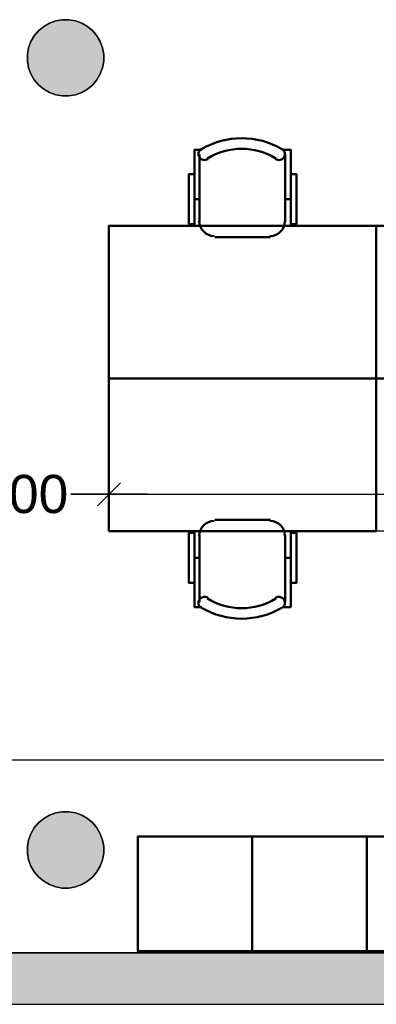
# Model space of a CAD drawing. Header units: metres. Extents: x -1 to 441, y -6 to 31.
# Tile 13 of 24: x 415.9 to 417.77, y 12.84 to 18. Entities that reach past the tile are written whole.
import ezdxf

# ---------------------------------------------------------------- set-up
doc = ezdxf.new("R2010")
doc.units = ezdxf.units.M
doc.header["$PDMODE"] = 65
doc.linetypes.add('CONTINUA', pattern=[0])
for name, color, linetype, lineweight in [('3D P4 MURS', 7, 'CONTINUA', 25), ('3D P4 PILAR', 7, 'CONTINUA', 25), ('P4  SUPERFICI LLIURE', 7, 'CONTINUA', 25), ('P4 COTES', 7, 'CONTINUA', 25), ('P4 LOCAL', 7, 'CONTINUA', 25), ('P4 MOBLES', 7, 'CONTINUA', 25)]:
    doc.layers.add(name, color=color, linetype=linetype, lineweight=lineweight)
doc.styles.add('ARIAL', font='arial.ttf')
doc.dimstyles.new('DIMSTYLE_2', dxfattribs={"dimtxt": 0.2, "dimasz": 0.2, "dimexe": 0, "dimexo": 1e-06, "dimgap": 0.1, "dimtad": 0, "dimrnd": 0.005, "dimzin": 4, "dimdsep": 46, "dimtxsty": 'ARIAL', "dimblk1": 'ALL_ML_STRICH', "dimblk2": 'ALL_ML_STRICH', "dimsah": 1, "dimcen": 0, "dimse1": 1, "dimse2": 1, "dimclrd": 2, "dimclre": 2, "dimclrt": 2, "dimadec": 0, "dimazin": 0, "dimtfac": 1, "dimtdec": 0, "dimtix": 1, "dimtmove": 2, "dimatfit": 3, "dimfxl": 0, "dimtzin": 0, "dimlwd": 0, "dimlwe": 35, "dimarcsym": 0})
doc.dimstyles.new('DIMSTYLE_3', dxfattribs={"dimtxt": 0.2, "dimasz": 0.2, "dimexe": 0, "dimexo": 1e-06, "dimgap": 0.1, "dimtad": 0, "dimrnd": 0.005, "dimzin": 4, "dimdsep": 46, "dimtxsty": 'ARIAL', "dimblk1": 'ALL_ML_STRICH', "dimblk2": 'ALL_ML_STRICH', "dimsah": 1, "dimcen": 0, "dimse1": 1, "dimse2": 1, "dimclrd": 2, "dimclre": 2, "dimclrt": 2, "dimadec": 0, "dimazin": 0, "dimtfac": 1, "dimtdec": 0, "dimtix": 1, "dimtmove": 2, "dimatfit": 3, "dimfxl": 0, "dimtzin": 0, "dimlwd": 0, "dimlwe": 35, "dimarcsym": 0})

# ---------------------------------------------------------------- blocks, each defined once
blk = doc.blocks.new('_CLOSEDFILLED')
at = {"color": 0, "linetype": 'ByBlock', "lineweight": -2}
blk.add_solid([(-1, 0), (0, 0), (-1, 0)], dxfattribs=at)
blk = doc.blocks.new('OBJETO_COMPLEJO_8')
at = {"layer": 'P4 MOBLES', "color": 202, "linetype": 'CONTINUA', "lineweight": 50, "transparency": 33554687}
for p, q in [((416.8385, 16.9408), (416.8385, 17.2921)), ((417.2872, 17.2921), (417.2872, 16.9408)), ((416.8131, 17.0593), (416.8385, 17.0593)), ((417.3168, 17.0593), (417.2872, 17.0593)), ((417.211, 16.8603), (416.9189, 16.8603))]:
    blk.add_line(p, q, dxfattribs=at)
for points in [[(416.8131, 17.1905), (416.7834, 17.1905), (416.7834, 16.9281), (416.8131, 16.9281), (416.8131, 17.3175), (416.8512, 17.3175)], [(416.8476, 17.3219), (416.8427, 17.3178), (416.8388, 17.313), (416.836, 17.3076), (416.8342, 17.3018), (416.8336, 17.2958), (416.8341, 17.2898), (416.8358, 17.2838), (416.8388, 17.2781), (416.8428, 17.2732), (416.8476, 17.2692), (416.8529, 17.2663), (416.8587, 17.2645), (416.8647, 17.2638), (416.8708, 17.2643), (416.8768, 17.2659), (416.8825, 17.2688)], [(417.2376, 17.2688), (417.2433, 17.2659), (417.2493, 17.2643), (417.2554, 17.2638), (417.2614, 17.2645), (417.2672, 17.2663), (417.2725, 17.2692), (417.2773, 17.2732), (417.2813, 17.2781), (417.2843, 17.2838), (417.286, 17.2898), (417.2865, 17.2958), (417.2859, 17.3018), (417.2841, 17.3076), (417.2813, 17.313), (417.2774, 17.3178), (417.2725, 17.3219)], [(417.3168, 17.1905), (417.3464, 17.1905), (417.3464, 16.9281), (417.3168, 16.9281), (417.3168, 17.3175), (417.2745, 17.3175)], [(416.8378, 16.9442), (416.8394, 16.9284), (416.844, 16.9137), (416.8512, 16.9004), (416.8607, 16.8888), (416.8723, 16.8792), (416.8856, 16.872), (416.9003, 16.8675), (416.9161, 16.8659)], [(417.2082, 16.8659), (417.224, 16.8675), (417.2387, 16.872), (417.252, 16.8792), (417.2636, 16.8888), (417.2732, 16.9004), (417.2804, 16.9137), (417.2849, 16.9284), (417.2865, 16.9442)]]:
    blk.add_lwpolyline(points, dxfattribs=at)
blk.add_lwpolyline([(417.7655, 16.1195), (416.3643, 16.1195), (416.3643, 16.9196), (417.7655, 16.9196), (417.7655, 16.1195)], close=True, dxfattribs=at)
for centre, radius, start, end in [((417.0601, 16.9614), 0.4167, 59.5738, 120.4458), ((417.0601, 16.9826), 0.3405, 58.2581, 121.7649)]:
    blk.add_arc(centre, radius, start, end, dxfattribs=at)
blk = doc.blocks.new('OBJETO_COMPLEJO_9')
at = {"layer": 'P4 MOBLES', "color": 202, "linetype": 'CONTINUA', "lineweight": 50, "transparency": 33554687}
for p, q in [((417.211, 15.3787), (416.9189, 15.3787)), ((416.8385, 15.2983), (416.8385, 14.9469)), ((417.2872, 14.9469), (417.2872, 15.2983)), ((416.8131, 15.1798), (416.8385, 15.1798)), ((417.3168, 15.1798), (417.2872, 15.1798))]:
    blk.add_line(p, q, dxfattribs=at)
blk.add_lwpolyline([(417.7655, 16.1195), (416.3643, 16.1195), (416.3643, 15.3195), (417.7655, 15.3195), (417.7655, 16.1195)], close=True, dxfattribs=at)
for points in [[(416.8378, 15.2949), (416.8394, 15.3107), (416.844, 15.3254), (416.8512, 15.3387), (416.8607, 15.3503), (416.8723, 15.3598), (416.8856, 15.367), (416.9003, 15.3716), (416.9161, 15.3732)], [(417.2082, 15.3732), (417.224, 15.3716), (417.2387, 15.367), (417.252, 15.3598), (417.2636, 15.3503), (417.2732, 15.3387), (417.2804, 15.3254), (417.2849, 15.3107), (417.2865, 15.2949)], [(416.8131, 15.0485), (416.7834, 15.0485), (416.7834, 15.311), (416.8131, 15.311), (416.8131, 14.9215), (416.8512, 14.9215)], [(417.3168, 15.0485), (417.3464, 15.0485), (417.3464, 15.311), (417.3168, 15.311), (417.3168, 14.9215), (417.2745, 14.9215)], [(416.8476, 14.9171), (416.8427, 14.9212), (416.8388, 14.926), (416.836, 14.9314), (416.8342, 14.9372), (416.8336, 14.9432), (416.8341, 14.9493), (416.8358, 14.9553), (416.8388, 14.9609), (416.8428, 14.9659), (416.8476, 14.9698), (416.8529, 14.9727), (416.8587, 14.9746), (416.8647, 14.9753), (416.8708, 14.9748), (416.8768, 14.9731), (416.8825, 14.9702)], [(417.2376, 14.9702), (417.2433, 14.9731), (417.2493, 14.9748), (417.2554, 14.9753), (417.2614, 14.9746), (417.2672, 14.9727), (417.2725, 14.9698), (417.2773, 14.9659), (417.2813, 14.9609), (417.2843, 14.9553), (417.286, 14.9493), (417.2865, 14.9432), (417.2859, 14.9372), (417.2841, 14.9314), (417.2813, 14.926), (417.2774, 14.9212), (417.2725, 14.9171)]]:
    blk.add_lwpolyline(points, dxfattribs=at)
for centre, radius, start, end in [((417.0601, 15.2565), 0.3405, 238.2351, 301.7419), ((417.0601, 15.2777), 0.4167, 239.5542, 300.4262)]:
    blk.add_arc(centre, radius, start, end, dxfattribs=at)
blk = doc.blocks.new('OBJETO_COMPLEJO_10')
at = {"layer": 'P4 MOBLES', "color": 202, "linetype": 'CONTINUA', "lineweight": 50, "transparency": 33554687}
for p, q in [((418.2396, 16.9408), (418.2396, 17.2921)), ((418.6883, 17.2921), (418.6883, 16.9408)), ((418.2142, 17.0593), (418.2396, 17.0593)), ((418.718, 17.0593), (418.6883, 17.0593)), ((418.6121, 16.8603), (418.3201, 16.8603))]:
    blk.add_line(p, q, dxfattribs=at)
for points in [[(418.2142, 17.1905), (418.1846, 17.1905), (418.1846, 16.9281), (418.2142, 16.9281), (418.2142, 17.3175), (418.2523, 17.3175)], [(418.2488, 17.3219), (418.2439, 17.3178), (418.24, 17.313), (418.2371, 17.3076), (418.2354, 17.3018), (418.2347, 17.2958), (418.2353, 17.2898), (418.237, 17.2838), (418.2399, 17.2781), (418.244, 17.2732), (418.2487, 17.2692), (418.2541, 17.2663), (418.2599, 17.2645), (418.2659, 17.2638), (418.272, 17.2643), (418.2779, 17.2659), (418.2836, 17.2688)], [(418.6388, 17.2688), (418.6445, 17.2659), (418.6505, 17.2643), (418.6566, 17.2638), (418.6626, 17.2645), (418.6684, 17.2663), (418.6737, 17.2692), (418.6785, 17.2732), (418.6825, 17.2781), (418.6855, 17.2838), (418.6872, 17.2898), (418.6877, 17.2958), (418.6871, 17.3018), (418.6853, 17.3076), (418.6825, 17.313), (418.6786, 17.3178), (418.6736, 17.3219)], [(418.718, 17.1905), (418.7476, 17.1905), (418.7476, 16.9281), (418.718, 16.9281), (418.718, 17.3175), (418.6756, 17.3175)], [(418.239, 16.9442), (418.2406, 16.9284), (418.2451, 16.9137), (418.2524, 16.9004), (418.2619, 16.8888), (418.2735, 16.8792), (418.2868, 16.872), (418.3015, 16.8675), (418.3173, 16.8659)], [(418.6094, 16.8659), (418.6252, 16.8675), (418.6399, 16.872), (418.6532, 16.8792), (418.6648, 16.8888), (418.6743, 16.9004), (418.6816, 16.9137), (418.6861, 16.9284), (418.6877, 16.9442)]]:
    blk.add_lwpolyline(points, dxfattribs=at)
blk.add_lwpolyline([(419.1667, 16.1195), (417.7655, 16.1195), (417.7655, 16.9196), (419.1667, 16.9196), (419.1667, 16.1195)], close=True, dxfattribs=at)
for centre, radius, start, end in [((418.4613, 16.9614), 0.4167, 59.5738, 120.4458), ((418.4613, 16.9826), 0.3405, 58.2581, 121.7649)]:
    blk.add_arc(centre, radius, start, end, dxfattribs=at)
blk = doc.blocks.new('ALL_ML_STRICH')
at = {"color": 0, "linetype": 'ByBlock', "lineweight": -2}
for p, q in [((-0.3, -0.3), (0.3, 0.3)), ((0, -0.5), (0, 0.5)), ((-1, 0), (0.5, 0))]:
    blk.add_line(p, q, dxfattribs=at)
blk = doc.blocks.new('*D55')
at = {"layer": 'DEFPOINTS', "color": 2, "linetype": 'CONTINUA', "lineweight": 35, "transparency": 33554687}
for p in [(398.297, 14.1206), (423.872, 13.8758), (398.297, 13.1195)]:
    blk.add_point(p, dxfattribs=at)
at = {"layer": 'P4 COTES', "color": 2, "linetype": 'CONTINUA', "lineweight": -2, "transparency": 33554687}
for p, q in [((398.297, 14.1206), (410.6911, 14.1206)), ((411.4911, 14.1206), (423.872, 14.1206))]:
    blk.add_line(p, q, dxfattribs=at)
at = {"layer": 'P4 COTES', "color": 2, "linetype": 'CONTINUA', "lineweight": 35, "transparency": 33554687, "xscale": 0.2, "yscale": 0.2, "zscale": 0.2, "rotation": 180}
blk.add_blockref('ALL_ML_STRICH', (398.297, 14.1206), dxfattribs=at)
at = {"layer": 'P4 COTES', "color": 2, "linetype": 'CONTINUA', "lineweight": 35, "transparency": 33554687, "xscale": 0.2, "yscale": 0.2, "zscale": 0.2}
blk.add_blockref('ALL_ML_STRICH', (423.872, 14.1206), dxfattribs=at)
at = {"layer": 'P4 COTES', "color": 2, "linetype": 'CONTINUA', "lineweight": 35, "transparency": 33554687, "insert": (411.0911, 14.1206), "char_height": 0.2, "width": 1, "attachment_point": 5, "style": 'ARIAL'}
blk.add_mtext('\\A1;{\\A1;{25.58\\H0.132000;\\S^ ;}}', dxfattribs=at)
blk = doc.blocks.new('*D62')
at = {"layer": 'DEFPOINTS', "color": 2, "linetype": 'CONTINUA', "lineweight": 35, "transparency": 33554687}
for p in [(415.3643, 15.8922), (416.3643, 15.9108), (415.3643, 15.513)]:
    blk.add_point(p, dxfattribs=at)
at = {"layer": 'P4 COTES', "color": 2, "linetype": 'CONTINUA', "lineweight": -2, "transparency": 33554687}
for p, q in [((415.3643, 15.513), (415.5491, 15.513)), ((416.2091, 15.513), (416.3643, 15.513))]:
    blk.add_line(p, q, dxfattribs=at)
at = {"layer": 'P4 COTES', "color": 2, "linetype": 'CONTINUA', "lineweight": 35, "transparency": 33554687, "xscale": 0.2, "yscale": 0.2, "zscale": 0.2, "rotation": 180}
blk.add_blockref('ALL_ML_STRICH', (415.3643, 15.513), dxfattribs=at)
at = {"layer": 'P4 COTES', "color": 2, "linetype": 'CONTINUA', "lineweight": 35, "transparency": 33554687, "xscale": 0.2, "yscale": 0.2, "zscale": 0.2}
blk.add_blockref('ALL_ML_STRICH', (416.3643, 15.513), dxfattribs=at)
at = {"layer": 'P4 COTES', "color": 2, "linetype": 'CONTINUA', "lineweight": 35, "transparency": 33554687, "insert": (415.8791, 15.513), "char_height": 0.2, "width": 0.8, "attachment_point": 5, "style": 'ARIAL'}
blk.add_mtext('\\A1;{\\A1;{1.00\\H0.132000;\\S^ ;}}', dxfattribs=at)
blk = doc.blocks.new('*D63')
at = {"layer": 'DEFPOINTS', "color": 2, "linetype": 'CONTINUA', "lineweight": 35, "transparency": 33554687}
for p in [(420.5679, 16.1337), (416.3643, 15.9108), (416.3643, 15.513)]:
    blk.add_point(p, dxfattribs=at)
at = {"layer": 'P4 COTES', "color": 2, "linetype": 'CONTINUA', "lineweight": -2, "transparency": 33554687}
for p, q in [((416.3643, 15.513), (418.1509, 15.513)), ((418.8109, 15.513), (420.5679, 15.513))]:
    blk.add_line(p, q, dxfattribs=at)
at = {"layer": 'P4 COTES', "color": 2, "linetype": 'CONTINUA', "lineweight": 35, "transparency": 33554687, "xscale": 0.2, "yscale": 0.2, "zscale": 0.2, "rotation": 180}
blk.add_blockref('ALL_ML_STRICH', (416.3643, 15.513), dxfattribs=at)
at = {"layer": 'P4 COTES', "color": 2, "linetype": 'CONTINUA', "lineweight": 35, "transparency": 33554687, "xscale": 0.2, "yscale": 0.2, "zscale": 0.2}
blk.add_blockref('ALL_ML_STRICH', (420.5679, 15.513), dxfattribs=at)
at = {"layer": 'P4 COTES', "color": 2, "linetype": 'CONTINUA', "lineweight": 35, "transparency": 33554687, "insert": (418.4809, 15.513), "char_height": 0.2, "width": 0.8, "attachment_point": 5, "style": 'ARIAL'}
blk.add_mtext('\\A1;{\\A1;{4.20\\H0.132000;\\S^ ;}}', dxfattribs=at)

msp = doc.modelspace()

# ---------------------------------------------------------------- hatches: boundary and pattern name
at = {"layer": '3D P4 MURS', "linetype": 'CONTINUA', "lineweight": 18, "true_color": 0xa0a0a0, "transparency": 33554687}
msp.add_hatch(color=253, dxfattribs=at).paths.add_polyline_path([(398.2417, 12.8406), (423.6575, 12.8406), (423.7134, 13.1106), (398.2952, 13.1106)])
at = {"layer": '3D P4 PILAR', "linetype": 'CONTINUA', "lineweight": 18, "transparency": 33554687}
for points in [[(416.1545, 17.9992), (416.1195, 17.9992), (416.0851, 17.9931), (416.0522, 17.9812), (416.022, 17.9637), (415.9952, 17.9412), (415.9727, 17.9145), (415.9553, 17.8842), (415.9433, 17.8514), (415.9372, 17.8169), (415.9372, 17.782), (415.9433, 17.7476), (415.9553, 17.7147), (415.9727, 17.6845), (415.9952, 17.6577), (416.022, 17.6352), (416.0522, 17.6177), (416.0851, 17.6058), (416.1195, 17.5997), (416.1545, 17.5997), (416.1889, 17.6058), (416.2217, 17.6177), (416.252, 17.6352), (416.2788, 17.6577), (416.3012, 17.6845), (416.3187, 17.7147), (416.3307, 17.7476), (416.3367, 17.782), (416.3367, 17.8169), (416.3307, 17.8514), (416.3187, 17.8842), (416.3012, 17.9145), (416.2788, 17.9412), (416.252, 17.9637), (416.2217, 17.9812), (416.1889, 17.9931)], [(416.1545, 13.8492), (416.1195, 13.8492), (416.0851, 13.8431), (416.0522, 13.8312), (416.022, 13.8137), (415.9952, 13.7912), (415.9727, 13.7645), (415.9553, 13.7342), (415.9433, 13.7014), (415.9372, 13.6669), (415.9372, 13.632), (415.9433, 13.5976), (415.9553, 13.5647), (415.9727, 13.5345), (415.9952, 13.5077), (416.022, 13.4852), (416.0522, 13.4677), (416.0851, 13.4558), (416.1195, 13.4497), (416.1545, 13.4497), (416.1889, 13.4558), (416.2217, 13.4677), (416.252, 13.4852), (416.2788, 13.5077), (416.3012, 13.5345), (416.3187, 13.5647), (416.3307, 13.5976), (416.3367, 13.632), (416.3367, 13.6669), (416.3307, 13.7014), (416.3187, 13.7342), (416.3012, 13.7645), (416.2788, 13.7912), (416.252, 13.8137), (416.2217, 13.8312), (416.1889, 13.8431)]]:
    msp.add_hatch(color=9, dxfattribs=at).paths.add_polyline_path(points)

# ---------------------------------------------------------------- linework, layer by layer
at = {"layer": '3D P4 MURS', "color": 7, "linetype": 'CONTINUA', "lineweight": 25, "transparency": 33554687}
for p, q in [((423.7134, 13.1106), (398.2952, 13.1106)), ((398.2417, 12.8406), (423.6575, 12.8406))]:
    msp.add_line(p, q, dxfattribs=at)
at = {"layer": '3D P4 PILAR', "color": 7, "linetype": 'CONTINUA', "lineweight": 25, "transparency": 33554687}
for p, q in [((416.022, 17.9637), (415.9952, 17.9412)), ((416.0522, 17.9812), (416.022, 17.9637)), ((416.0851, 17.9931), (416.0522, 17.9812)), ((416.1195, 17.9992), (416.0851, 17.9931)), ((416.1545, 17.9992), (416.1195, 17.9992)), ((416.1889, 17.9931), (416.1545, 17.9992)), ((416.2217, 17.9812), (416.1889, 17.9931)), ((416.252, 17.9637), (416.2217, 17.9812)), ((416.2788, 17.9412), (416.252, 17.9637)), ((415.9727, 17.9145), (415.9553, 17.8842)), ((415.9952, 17.9412), (415.9727, 17.9145)), ((416.3012, 17.9145), (416.2788, 17.9412)), ((416.3187, 17.8842), (416.3012, 17.9145)), ((415.9433, 17.8514), (415.9372, 17.8169)), ((415.9553, 17.8842), (415.9433, 17.8514)), ((416.3307, 17.8514), (416.3187, 17.8842)), ((416.3367, 17.8169), (416.3307, 17.8514)), ((415.9372, 17.8169), (415.9372, 17.782)), ((416.3367, 17.782), (416.3367, 17.8169)), ((415.9372, 17.782), (415.9433, 17.7476)), ((415.9433, 17.7476), (415.9553, 17.7147)), ((416.3187, 17.7147), (416.3307, 17.7476)), ((416.3307, 17.7476), (416.3367, 17.782)), ((415.9553, 17.7147), (415.9727, 17.6845)), ((416.3012, 17.6845), (416.3187, 17.7147)), ((415.9727, 17.6845), (415.9952, 17.6577)), ((415.9952, 17.6577), (416.022, 17.6352)), ((416.252, 17.6352), (416.2788, 17.6577)), ((416.2788, 17.6577), (416.3012, 17.6845)), ((416.022, 17.6352), (416.0522, 17.6177)), ((416.0522, 17.6177), (416.0851, 17.6058)), ((416.0851, 17.6058), (416.1195, 17.5997)), ((416.1195, 17.5997), (416.1545, 17.5997)), ((416.1545, 17.5997), (416.1889, 17.6058)), ((416.1889, 17.6058), (416.2217, 17.6177)), ((416.2217, 17.6177), (416.252, 17.6352)), ((416.0522, 13.8312), (416.022, 13.8137)), ((416.0851, 13.8431), (416.0522, 13.8312)), ((416.1195, 13.8492), (416.0851, 13.8431)), ((416.1545, 13.8492), (416.1195, 13.8492)), ((416.1889, 13.8431), (416.1545, 13.8492)), ((416.2217, 13.8312), (416.1889, 13.8431)), ((416.252, 13.8137), (416.2217, 13.8312)), ((415.9952, 13.7912), (415.9727, 13.7645)), ((416.022, 13.8137), (415.9952, 13.7912)), ((416.2788, 13.7912), (416.252, 13.8137)), ((416.3012, 13.7645), (416.2788, 13.7912)), ((415.9553, 13.7342), (415.9433, 13.7014)), ((415.9727, 13.7645), (415.9553, 13.7342)), ((416.3187, 13.7342), (416.3012, 13.7645)), ((416.3307, 13.7014), (416.3187, 13.7342)), ((415.9433, 13.7014), (415.9372, 13.6669)), ((416.3367, 13.6669), (416.3307, 13.7014)), ((415.9372, 13.6669), (415.9372, 13.632)), ((415.9372, 13.632), (415.9433, 13.5976)), ((416.3307, 13.5976), (416.3367, 13.632)), ((416.3367, 13.632), (416.3367, 13.6669)), ((415.9433, 13.5976), (415.9553, 13.5647)), ((416.3187, 13.5647), (416.3307, 13.5976)), ((415.9553, 13.5647), (415.9727, 13.5345)), ((415.9727, 13.5345), (415.9952, 13.5077)), ((416.2788, 13.5077), (416.3012, 13.5345)), ((416.3012, 13.5345), (416.3187, 13.5647)), ((415.9952, 13.5077), (416.022, 13.4852)), ((416.022, 13.4852), (416.0522, 13.4677)), ((416.0522, 13.4677), (416.0851, 13.4558)), ((416.1889, 13.4558), (416.2217, 13.4677)), ((416.2217, 13.4677), (416.252, 13.4852)), ((416.252, 13.4852), (416.2788, 13.5077)), ((416.0851, 13.4558), (416.1195, 13.4497)), ((416.1195, 13.4497), (416.1545, 13.4497)), ((416.1545, 13.4497), (416.1889, 13.4558))]:
    msp.add_line(p, q, dxfattribs=at)
at = {"layer": 'P4  SUPERFICI LLIURE', "color": 7, "linetype": 'CONTINUA', "lineweight": 25, "transparency": 33554687}
for p, q in [((416.841, 17.3164), (416.8846, 17.3393)), ((416.8846, 17.3393), (416.9219, 17.3545)), ((416.9219, 17.3545), (416.9604, 17.366)), ((416.9604, 17.366), (416.9999, 17.3737)), ((416.9999, 17.3737), (417.04, 17.3776)), ((417.04, 17.3776), (417.0802, 17.3776)), ((417.0802, 17.3776), (417.1202, 17.3737)), ((417.1202, 17.3737), (417.1597, 17.366)), ((417.1597, 17.366), (417.1983, 17.3545)), ((417.1983, 17.3545), (417.2355, 17.3394)), ((417.2355, 17.3394), (417.2788, 17.3167)), ((416.8131, 17.1905), (416.8131, 17.3175)), ((416.8131, 17.3175), (416.8423, 17.3175)), ((416.8423, 17.3175), (416.841, 17.3164)), ((417.2788, 17.3167), (417.2778, 17.3175)), ((417.2778, 17.3175), (417.3168, 17.3175)), ((417.3168, 17.3175), (417.3168, 17.1905)), ((416.7834, 16.9196), (416.7834, 17.1905)), ((416.7834, 17.1905), (416.8131, 17.1905)), ((417.3168, 17.1905), (417.3464, 17.1905)), ((417.3464, 17.1905), (417.3464, 16.9196)), ((416.3643, 15.3195), (416.3643, 16.9196)), ((416.3643, 16.9196), (416.7834, 16.9196)), ((417.3464, 16.9196), (418.1846, 16.9196)), ((416.7834, 15.3195), (416.3643, 15.3195)), ((416.7834, 15.0485), (416.7834, 15.3195)), ((418.1846, 15.3195), (417.3464, 15.3195)), ((417.3464, 15.3195), (417.3464, 15.0485)), ((416.8131, 15.0485), (416.7834, 15.0485)), ((416.8131, 14.9215), (416.8131, 15.0485)), ((417.3464, 15.0485), (417.3168, 15.0485)), ((417.3168, 15.0485), (417.3168, 14.9215)), ((416.8423, 14.9215), (416.8131, 14.9215)), ((416.8846, 14.8998), (416.841, 14.9226)), ((416.841, 14.9226), (416.8423, 14.9215)), ((417.2788, 14.9224), (417.2355, 14.8997)), ((417.2778, 14.9215), (417.2788, 14.9224)), ((417.3168, 14.9215), (417.2778, 14.9215)), ((416.9219, 14.8846), (416.8846, 14.8998)), ((416.9604, 14.8731), (416.9219, 14.8846)), ((416.9999, 14.8654), (416.9604, 14.8731)), ((417.04, 14.8615), (416.9999, 14.8654)), ((417.0802, 14.8615), (417.04, 14.8615)), ((417.1202, 14.8653), (417.0802, 14.8615)), ((417.1597, 14.8731), (417.1202, 14.8653)), ((417.1983, 14.8845), (417.1597, 14.8731)), ((417.2355, 14.8997), (417.1983, 14.8845)), ((416.5153, 13.1106), (416.5153, 13.7195)), ((416.5153, 13.7195), (421.9153, 13.7195)), ((415.8553, 13.1106), (416.5153, 13.1106))]:
    msp.add_line(p, q, dxfattribs=at)
at = {"layer": 'P4 LOCAL', "color": 7, "linetype": 'CONTINUA', "lineweight": 25, "transparency": 33554687}
for p, q in [((415.9952, 17.9412), (416.022, 17.9637)), ((416.022, 17.9637), (416.0522, 17.9812)), ((416.0522, 17.9812), (416.0851, 17.9931)), ((416.0851, 17.9931), (416.1195, 17.9992)), ((416.1195, 17.9992), (416.1545, 17.9992)), ((416.1545, 17.9992), (416.1889, 17.9931)), ((416.1889, 17.9931), (416.2217, 17.9812)), ((416.2217, 17.9812), (416.252, 17.9637)), ((416.252, 17.9637), (416.2788, 17.9412)), ((415.9553, 17.8842), (415.9727, 17.9145)), ((415.9727, 17.9145), (415.9952, 17.9412)), ((416.2788, 17.9412), (416.3012, 17.9145)), ((416.3012, 17.9145), (416.3187, 17.8842)), ((415.9372, 17.8169), (415.9433, 17.8514)), ((415.9433, 17.8514), (415.9553, 17.8842)), ((416.3187, 17.8842), (416.3307, 17.8514)), ((416.3307, 17.8514), (416.3367, 17.8169)), ((415.9372, 17.782), (415.9372, 17.8169)), ((416.3367, 17.8169), (416.3367, 17.782)), ((415.9433, 17.7476), (415.9372, 17.782)), ((415.9553, 17.7147), (415.9433, 17.7476)), ((416.3307, 17.7476), (416.3187, 17.7147)), ((416.3367, 17.782), (416.3307, 17.7476)), ((415.9727, 17.6845), (415.9553, 17.7147)), ((416.3187, 17.7147), (416.3012, 17.6845)), ((415.9952, 17.6577), (415.9727, 17.6845)), ((416.022, 17.6352), (415.9952, 17.6577)), ((416.2788, 17.6577), (416.252, 17.6352)), ((416.3012, 17.6845), (416.2788, 17.6577)), ((416.0522, 17.6177), (416.022, 17.6352)), ((416.0851, 17.6058), (416.0522, 17.6177)), ((416.1195, 17.5997), (416.0851, 17.6058)), ((416.1545, 17.5997), (416.1195, 17.5997)), ((416.1889, 17.6058), (416.1545, 17.5997)), ((416.2217, 17.6177), (416.1889, 17.6058)), ((416.252, 17.6352), (416.2217, 17.6177)), ((416.022, 13.8137), (416.0522, 13.8312)), ((416.0522, 13.8312), (416.0851, 13.8431)), ((416.0851, 13.8431), (416.1195, 13.8492)), ((416.1195, 13.8492), (416.1545, 13.8492)), ((416.1545, 13.8492), (416.1889, 13.8431)), ((416.1889, 13.8431), (416.2217, 13.8312)), ((416.2217, 13.8312), (416.252, 13.8137)), ((415.9727, 13.7645), (415.9952, 13.7912)), ((415.9952, 13.7912), (416.022, 13.8137)), ((416.252, 13.8137), (416.2788, 13.7912)), ((416.2788, 13.7912), (416.3012, 13.7645)), ((415.9433, 13.7014), (415.9553, 13.7342)), ((415.9553, 13.7342), (415.9727, 13.7645)), ((416.3012, 13.7645), (416.3187, 13.7342)), ((416.3187, 13.7342), (416.3307, 13.7014)), ((415.9372, 13.6669), (415.9433, 13.7014)), ((416.3307, 13.7014), (416.3367, 13.6669)), ((415.9372, 13.632), (415.9372, 13.6669)), ((415.9433, 13.5976), (415.9372, 13.632)), ((416.3367, 13.632), (416.3307, 13.5976)), ((416.3367, 13.6669), (416.3367, 13.632)), ((415.9553, 13.5647), (415.9433, 13.5976)), ((416.3307, 13.5976), (416.3187, 13.5647)), ((415.9727, 13.5345), (415.9553, 13.5647)), ((415.9952, 13.5077), (415.9727, 13.5345)), ((416.3012, 13.5345), (416.2788, 13.5077)), ((416.3187, 13.5647), (416.3012, 13.5345)), ((416.022, 13.4852), (415.9952, 13.5077)), ((416.0522, 13.4677), (416.022, 13.4852)), ((416.0851, 13.4558), (416.0522, 13.4677)), ((416.2217, 13.4677), (416.1889, 13.4558)), ((416.252, 13.4852), (416.2217, 13.4677)), ((416.2788, 13.5077), (416.252, 13.4852)), ((416.1195, 13.4497), (416.0851, 13.4558)), ((416.1545, 13.4497), (416.1195, 13.4497)), ((416.1889, 13.4558), (416.1545, 13.4497)), ((398.2952, 13.1106), (423.7134, 13.1106))]:
    msp.add_line(p, q, dxfattribs=at)
at = {"layer": 'P4 MOBLES', "color": 202, "linetype": 'CONTINUA', "lineweight": 50, "transparency": 33554687}
for points in [[(416.5153, 13.1195), (416.5153, 13.7195), (417.1153, 13.7195), (417.1153, 13.1195), (416.5153, 13.1195)], [(417.1153, 13.1195), (417.1153, 13.7195), (417.7153, 13.7195), (417.7153, 13.1195), (417.1153, 13.1195)], [(417.7153, 13.1195), (417.7153, 13.7195), (418.3153, 13.7195), (418.3153, 13.1195), (417.7153, 13.1195)]]:
    msp.add_lwpolyline(points, close=True, dxfattribs=at)

# ---------------------------------------------------------------- block references
at = {"layer": '3D P4 PILAR', "color": 7, "linetype": 'CONTINUA', "lineweight": 25, "transparency": 33554687, "xscale": 0.0002666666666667, "yscale": 0.0002666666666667, "zscale": 0.0002666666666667}
for p in [(416.137, 17.7995), (416.137, 13.6495)]:
    msp.add_blockref('_CLOSEDFILLED', p, dxfattribs=at)
at = {"layer": 'P4 MOBLES', "color": 202, "linetype": 'CONTINUA', "lineweight": 50, "transparency": 33554687}
for name in ['OBJETO_COMPLEJO_8', 'OBJETO_COMPLEJO_10', 'OBJETO_COMPLEJO_9']:
    msp.add_blockref(name, (0, 0), dxfattribs=at)

# ---------------------------------------------------------------- dimensions: what is measured, and where the dimension line sits
at = {"layer": 'P4 COTES', "color": 2, "linetype": 'CONTINUA', "lineweight": 35, "transparency": 33554687}
for base, p1, p2, dimstyle, picture, middle in [((420.5679, 15.513), (416.3643, 15.9108), (420.5679, 16.1337), 'DIMSTYLE_3', '*D63', (418.4809, 15.513)), ((416.3643, 15.513), (415.3643, 15.8922), (416.3643, 15.9108), 'DIMSTYLE_3', '*D62', (415.8791, 15.513)), ((423.87202, 14.12061), (398.29698, 13.11946), (423.87202, 13.87583), 'DIMSTYLE_2', '*D55', (411.09105, 14.12061))]:
    dim = msp.add_linear_dim(base=base, p1=p1, p2=p2, dimstyle=dimstyle, override={"dimpost": '<>', "dimclrd": 2, "dimclre": 2, "dimclrt": 2, "dimlwd": 0, "dimlwe": 35}, dxfattribs=at)
    dim.commit()
    dim.dimension.update_dxf_attribs({"geometry": picture, "text_midpoint": middle, "dimtype": 160})

doc.saveas('drawing.dxf')
